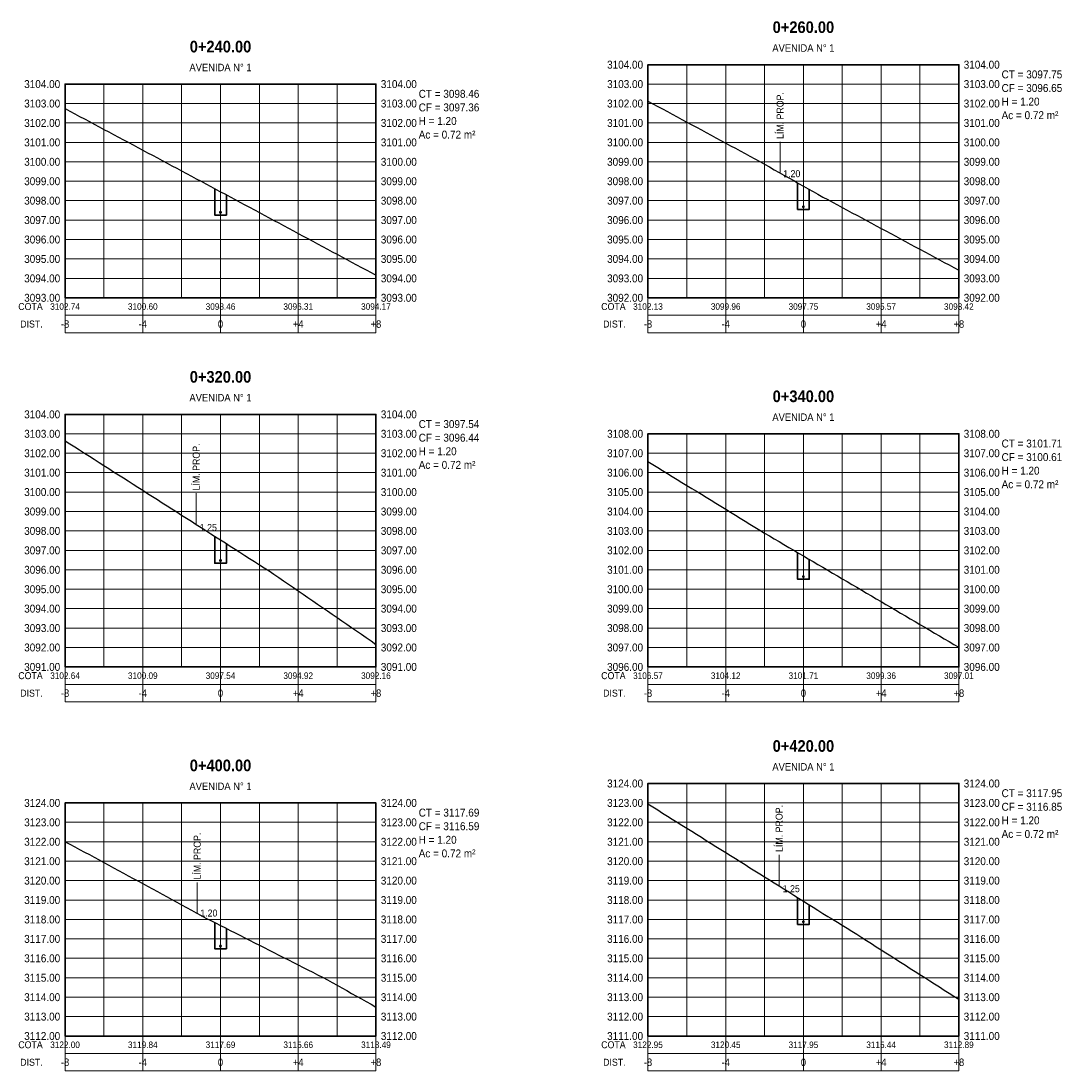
# Model space of a CAD drawing. Header units: metres. Extents: x 295850 to 310263, y 8095845 to 8104014.
# Tile 55 of 77: x 297190 to 297243, y 8103903 to 8103957. Entities that reach past the tile are written whole.
import ezdxf
from ezdxf.enums import TextEntityAlignment as Align

# ---------------------------------------------------------------- set-up
doc = ezdxf.new("R2010")
doc.units = ezdxf.units.M
doc.linetypes.add('CENTER', pattern=[5.08, 3.175, -0.635, 0.635, -0.635])
for name, color, linetype, lineweight in [('AP-EJES', 8, 'CENTER', 13), ('PERF-BANDAS', 7, 'Continuous', 18), ('PERF-MARCO', 7, 'Continuous', 35), ('SEC-GRILLA', 252, 'Continuous', 9), ('SEC-TERRENO', 32, 'Continuous', 25), ('SEC-TUB', 5, 'Continuous', 35), ('SEC-TXT', 7, 'Continuous', 18), ('SEC-ZANJA', 1, 'Continuous', 35)]:
    doc.layers.add(name, color=color, linetype=linetype, lineweight=lineweight)
doc.styles.add('ARIAL', font='arial.ttf')
doc.styles.add('ARIAL-B', font='arialbd.ttf')

# ---------------------------------------------------------------- blocks, each defined once
blk = doc.blocks.new('SECCION_AV1_024000')
at = {"layer": 'SEC-TUB'}
h = blk.add_hatch(color=256, dxfattribs=at)
h.dxf.hatch_style = 1
h.paths.add_polyline_path([(297200.037, 8103947.399), (297200.037, 8103947.404), (297200.036, 8103947.409), (297200.035, 8103947.413), (297200.032, 8103947.418), (297200.03, 8103947.422), (297200.027, 8103947.425), (297200.023, 8103947.429), (297200.019, 8103947.431), (297200.014, 8103947.434), (297200.01, 8103947.435), (297200.005, 8103947.436), (297200, 8103947.436), (297199.995, 8103947.436), (297199.99, 8103947.435), (297199.986, 8103947.434), (297199.981, 8103947.431), (297199.977, 8103947.429), (297199.973, 8103947.425), (297199.97, 8103947.422), (297199.968, 8103947.418), (297199.965, 8103947.413), (297199.964, 8103947.409), (297199.963, 8103947.404), (297199.963, 8103947.399), (297199.963, 8103947.394), (297199.964, 8103947.389), (297199.965, 8103947.385), (297199.968, 8103947.38), (297199.97, 8103947.376), (297199.973, 8103947.372), (297199.977, 8103947.369), (297199.981, 8103947.366), (297199.986, 8103947.364), (297199.99, 8103947.363), (297199.995, 8103947.362), (297200, 8103947.361), (297200.005, 8103947.362), (297200.01, 8103947.363), (297200.014, 8103947.364), (297200.019, 8103947.366), (297200.023, 8103947.369), (297200.027, 8103947.372), (297200.03, 8103947.376), (297200.032, 8103947.38), (297200.035, 8103947.385), (297200.036, 8103947.389), (297200.037, 8103947.394)])
at = {"layer": 'AP-EJES'}
blk.add_line((297200, 8103943), (297200, 8103954), dxfattribs=at)
at = {"layer": 'PERF-BANDAS'}
for p, q in [((297192, 8103943), (297192, 8103941.2)), ((297196, 8103943), (297196, 8103941.2)), ((297200, 8103943), (297200, 8103941.2)), ((297204, 8103943), (297204, 8103941.2)), ((297208, 8103943), (297208, 8103941.2)), ((297192, 8103942.1), (297208, 8103942.1))]:
    blk.add_line(p, q, dxfattribs=at)
blk.add_lwpolyline([(297192, 8103941.2), (297208, 8103941.2), (297208, 8103943), (297192, 8103943)], close=True, dxfattribs=at)
at = {"layer": 'PERF-MARCO'}
blk.add_lwpolyline([(297192, 8103943), (297208, 8103943), (297208, 8103954), (297192, 8103954)], close=True, dxfattribs=at)
at = {"layer": 'SEC-GRILLA'}
for p, q in [((297192, 8103954), (297208, 8103954)), ((297192, 8103943), (297192, 8103954)), ((297194, 8103943), (297194, 8103954)), ((297196, 8103943), (297196, 8103954)), ((297198, 8103943), (297198, 8103954)), ((297200, 8103943), (297200, 8103954)), ((297202, 8103943), (297202, 8103954)), ((297204, 8103943), (297204, 8103954)), ((297206, 8103943), (297206, 8103954)), ((297208, 8103943), (297208, 8103954)), ((297192, 8103953), (297208, 8103953)), ((297192, 8103952), (297208, 8103952)), ((297192, 8103951), (297208, 8103951)), ((297192, 8103950), (297208, 8103950)), ((297192, 8103949), (297208, 8103949)), ((297192, 8103948), (297208, 8103948)), ((297192, 8103947), (297208, 8103947)), ((297192, 8103946), (297208, 8103946)), ((297192, 8103945), (297208, 8103945)), ((297192, 8103944), (297208, 8103944)), ((297192, 8103943), (297208, 8103943))]:
    blk.add_line(p, q, dxfattribs=at)
at = {"layer": 'SEC-TERRENO'}
blk.add_lwpolyline([(297192, 8103952.74), (297192.25, 8103952.606), (297192.5, 8103952.472), (297192.75, 8103952.339), (297193, 8103952.205), (297193.25, 8103952.072), (297193.5, 8103951.938), (297193.75, 8103951.804), (297194, 8103951.671), (297194.25, 8103951.537), (297194.5, 8103951.403), (297194.75, 8103951.27), (297195, 8103951.136), (297195.25, 8103951.003), (297195.5, 8103950.869), (297195.75, 8103950.735), (297196, 8103950.602), (297196.25, 8103950.468), (297196.5, 8103950.335), (297196.75, 8103950.201), (297197, 8103950.067), (297197.25, 8103949.934), (297197.5, 8103949.8), (297197.75, 8103949.666), (297198, 8103949.533), (297198.25, 8103949.399), (297198.5, 8103949.265), (297198.75, 8103949.131), (297199, 8103948.997), (297199.25, 8103948.863), (297199.5, 8103948.729), (297199.75, 8103948.595), (297200, 8103948.461), (297200.25, 8103948.327), (297200.5, 8103948.193), (297200.75, 8103948.059), (297201, 8103947.925), (297201.25, 8103947.792), (297201.5, 8103947.658), (297201.75, 8103947.524), (297202, 8103947.39), (297202.25, 8103947.256), (297202.5, 8103947.122), (297202.75, 8103946.987), (297203, 8103946.852), (297203.25, 8103946.718), (297203.5, 8103946.583), (297203.75, 8103946.449), (297204, 8103946.314), (297204.25, 8103946.18), (297204.5, 8103946.045), (297204.75, 8103945.911), (297205, 8103945.776), (297205.25, 8103945.642), (297205.5, 8103945.507), (297205.75, 8103945.373), (297206, 8103945.238), (297206.25, 8103945.103), (297206.5, 8103944.969), (297206.75, 8103944.834), (297207, 8103944.7), (297207.25, 8103944.565), (297207.5, 8103944.431), (297207.75, 8103944.296), (297208, 8103944.165)], dxfattribs=at)
at = {"layer": 'SEC-TUB'}
blk.add_circle((297200, 8103947.399), 0.0375, dxfattribs=at)
at = {"layer": 'SEC-ZANJA'}
blk.add_lwpolyline([(297199.7, 8103948.622), (297199.7, 8103947.261), (297200.3, 8103947.261), (297200.3, 8103948.301)], dxfattribs=at)
at = {"layer": 'SEC-TXT', "width": 0.9}
for s, height, style, p in [('0+240.00', 0.6, 'ARIAL-B', (297200, 8103955.45)), ('AVENIDA N° 1', 0.384, 'ARIAL', (297200, 8103954.55))]:
    blk.add_text(s, height=height, dxfattribs=dict(at, style=style)).set_placement(p, align=Align.BOTTOM_CENTER)
at = {"layer": 'SEC-TXT', "style": 'ARIAL', "width": 0.9}
for s, height, p in [('3104.00', 0.408, (297191.75, 8103954)), ('3103.00', 0.408, (297191.75, 8103953)), ('3102.00', 0.408, (297191.75, 8103952)), ('3101.00', 0.408, (297191.75, 8103951)), ('3100.00', 0.408, (297191.75, 8103950)), ('3099.00', 0.408, (297191.75, 8103949)), ('3098.00', 0.408, (297191.75, 8103948)), ('3097.00', 0.408, (297191.75, 8103947)), ('3096.00', 0.408, (297191.75, 8103946)), ('3095.00', 0.408, (297191.75, 8103945)), ('3094.00', 0.408, (297191.75, 8103944)), ('3093.00', 0.408, (297191.75, 8103943)), ('COTA', 0.36, (297190.85, 8103942.55)), ('DIST.', 0.36, (297190.85, 8103941.65))]:
    blk.add_text(s, height=height, dxfattribs=at).set_placement(p, align=Align.MIDDLE_RIGHT)
for s, p in [('3104.00', (297208.25, 8103954)), ('CT = 3098.46', (297210.2, 8103953.5)), ('3103.00', (297208.25, 8103953)), ('CF = 3097.36', (297210.2, 8103952.8)), ('H = 1.20', (297210.2, 8103952.1)), ('3102.00', (297208.25, 8103952)), ('3101.00', (297208.25, 8103951)), ('Ac = 0.72 m²', (297210.2, 8103951.4)), ('3100.00', (297208.25, 8103950)), ('3099.00', (297208.25, 8103949)), ('3098.00', (297208.25, 8103948)), ('3097.00', (297208.25, 8103947)), ('3096.00', (297208.25, 8103946)), ('3095.00', (297208.25, 8103945)), ('3094.00', (297208.25, 8103944)), ('3093.00', (297208.25, 8103943))]:
    blk.add_text(s, height=0.408, dxfattribs=at).set_placement(p, align=Align.MIDDLE_LEFT)
for s, height, p in [('3102.74', 0.336, (297192, 8103942.55)), ('3100.60', 0.336, (297196, 8103942.55)), ('3098.46', 0.336, (297200, 8103942.55)), ('3096.31', 0.336, (297204, 8103942.55)), ('3094.17', 0.336, (297208, 8103942.55)), ('-8', 0.384, (297192, 8103941.65)), ('-4', 0.384, (297196, 8103941.65)), ('0', 0.384, (297200, 8103941.65)), ('+4', 0.384, (297204, 8103941.65)), ('+8', 0.384, (297208, 8103941.65))]:
    blk.add_text(s, height=height, dxfattribs=at).set_placement(p, align=Align.MIDDLE_CENTER)
blk = doc.blocks.new('SECCION_AV1_026000')
at = {"layer": 'SEC-TUB'}
h = blk.add_hatch(color=256, dxfattribs=at)
h.dxf.hatch_style = 1
h.paths.add_polyline_path([(297230.037, 8103947.686), (297230.037, 8103947.691), (297230.036, 8103947.696), (297230.035, 8103947.7), (297230.032, 8103947.705), (297230.03, 8103947.709), (297230.027, 8103947.713), (297230.023, 8103947.716), (297230.019, 8103947.719), (297230.014, 8103947.721), (297230.01, 8103947.722), (297230.005, 8103947.723), (297230, 8103947.724), (297229.995, 8103947.723), (297229.99, 8103947.722), (297229.986, 8103947.721), (297229.981, 8103947.719), (297229.977, 8103947.716), (297229.973, 8103947.713), (297229.97, 8103947.709), (297229.968, 8103947.705), (297229.965, 8103947.7), (297229.964, 8103947.696), (297229.963, 8103947.691), (297229.963, 8103947.686), (297229.963, 8103947.681), (297229.964, 8103947.676), (297229.965, 8103947.672), (297229.968, 8103947.667), (297229.97, 8103947.663), (297229.973, 8103947.66), (297229.977, 8103947.656), (297229.981, 8103947.654), (297229.986, 8103947.651), (297229.99, 8103947.65), (297229.995, 8103947.649), (297230, 8103947.649), (297230.005, 8103947.649), (297230.01, 8103947.65), (297230.014, 8103947.651), (297230.019, 8103947.654), (297230.023, 8103947.656), (297230.027, 8103947.66), (297230.03, 8103947.663), (297230.032, 8103947.667), (297230.035, 8103947.672), (297230.036, 8103947.676), (297230.037, 8103947.681)])
at = {"layer": 'AP-EJES'}
for p, q in [((297230, 8103943), (297230, 8103955)), ((297228.8, 8103949.424), (297228.8, 8103951.024))]:
    blk.add_line(p, q, dxfattribs=at)
at = {"layer": 'PERF-BANDAS'}
for p, q in [((297222, 8103943), (297222, 8103941.2)), ((297226, 8103943), (297226, 8103941.2)), ((297230, 8103943), (297230, 8103941.2)), ((297234, 8103943), (297234, 8103941.2)), ((297238, 8103943), (297238, 8103941.2)), ((297222, 8103942.1), (297238, 8103942.1))]:
    blk.add_line(p, q, dxfattribs=at)
blk.add_lwpolyline([(297222, 8103941.2), (297238, 8103941.2), (297238, 8103943), (297222, 8103943)], close=True, dxfattribs=at)
at = {"layer": 'PERF-MARCO'}
blk.add_lwpolyline([(297222, 8103943), (297238, 8103943), (297238, 8103955), (297222, 8103955)], close=True, dxfattribs=at)
at = {"layer": 'SEC-GRILLA'}
for p, q in [((297222, 8103955), (297238, 8103955)), ((297222, 8103943), (297222, 8103955)), ((297224, 8103943), (297224, 8103955)), ((297226, 8103943), (297226, 8103955)), ((297228, 8103943), (297228, 8103955)), ((297230, 8103943), (297230, 8103955)), ((297232, 8103943), (297232, 8103955)), ((297234, 8103943), (297234, 8103955)), ((297236, 8103943), (297236, 8103955)), ((297238, 8103943), (297238, 8103955)), ((297222, 8103954), (297238, 8103954)), ((297222, 8103953), (297238, 8103953)), ((297222, 8103952), (297238, 8103952)), ((297222, 8103951), (297238, 8103951)), ((297222, 8103950), (297238, 8103950)), ((297222, 8103949), (297238, 8103949)), ((297222, 8103948), (297238, 8103948)), ((297222, 8103947), (297238, 8103947)), ((297222, 8103946), (297238, 8103946)), ((297222, 8103945), (297238, 8103945)), ((297222, 8103944), (297238, 8103944)), ((297222, 8103943), (297238, 8103943))]:
    blk.add_line(p, q, dxfattribs=at)
at = {"layer": 'SEC-TERRENO'}
blk.add_lwpolyline([(297222, 8103953.126), (297222.25, 8103952.991), (297222.5, 8103952.855), (297222.75, 8103952.72), (297223, 8103952.585), (297223.25, 8103952.45), (297223.5, 8103952.315), (297223.75, 8103952.18), (297224, 8103952.045), (297224.25, 8103951.91), (297224.5, 8103951.775), (297224.75, 8103951.64), (297225, 8103951.505), (297225.25, 8103951.37), (297225.5, 8103951.235), (297225.75, 8103951.099), (297226, 8103950.964), (297226.25, 8103950.829), (297226.5, 8103950.694), (297226.75, 8103950.559), (297227, 8103950.424), (297227.25, 8103950.289), (297227.5, 8103950.154), (297227.75, 8103950.015), (297228, 8103949.874), (297228.25, 8103949.734), (297228.5, 8103949.593), (297228.75, 8103949.452), (297229, 8103949.311), (297229.25, 8103949.171), (297229.5, 8103949.03), (297229.75, 8103948.889), (297230, 8103948.749), (297230.25, 8103948.608), (297230.5, 8103948.467), (297230.75, 8103948.326), (297231, 8103948.188), (297231.25, 8103948.054), (297231.5, 8103947.919), (297231.75, 8103947.785), (297232, 8103947.65), (297232.25, 8103947.515), (297232.5, 8103947.381), (297232.75, 8103947.246), (297233, 8103947.112), (297233.25, 8103946.977), (297233.5, 8103946.843), (297233.75, 8103946.708), (297234, 8103946.574), (297234.25, 8103946.439), (297234.5, 8103946.305), (297234.75, 8103946.17), (297235, 8103946.036), (297235.25, 8103945.901), (297235.5, 8103945.766), (297235.75, 8103945.632), (297236, 8103945.497), (297236.25, 8103945.363), (297236.5, 8103945.228), (297236.75, 8103945.094), (297237, 8103944.959), (297237.25, 8103944.825), (297237.5, 8103944.69), (297237.75, 8103944.556), (297238, 8103944.421)], dxfattribs=at)
at = {"layer": 'SEC-TUB'}
blk.add_circle((297230, 8103947.686), 0.0375, dxfattribs=at)
at = {"layer": 'SEC-ZANJA'}
blk.add_lwpolyline([(297229.7, 8103948.917), (297229.7, 8103947.549), (297230.3, 8103947.549), (297230.3, 8103948.58)], dxfattribs=at)
at = {"layer": 'SEC-TXT', "width": 0.9}
for s, height, style, p in [('0+260.00', 0.6, 'ARIAL-B', (297230, 8103956.45)), ('AVENIDA N° 1', 0.384, 'ARIAL', (297230, 8103955.55)), ('1.20', 0.36, 'ARIAL', (297229.4, 8103949.099))]:
    blk.add_text(s, height=height, dxfattribs=dict(at, style=style)).set_placement(p, align=Align.BOTTOM_CENTER)
at = {"layer": 'SEC-TXT', "style": 'ARIAL', "width": 0.9}
for s, height, p in [('3104.00', 0.408, (297221.75, 8103955)), ('3103.00', 0.408, (297221.75, 8103954)), ('3102.00', 0.408, (297221.75, 8103953)), ('3101.00', 0.408, (297221.75, 8103952)), ('3100.00', 0.408, (297221.75, 8103951)), ('3099.00', 0.408, (297221.75, 8103950)), ('3098.00', 0.408, (297221.75, 8103949)), ('3097.00', 0.408, (297221.75, 8103948)), ('3096.00', 0.408, (297221.75, 8103947)), ('3095.00', 0.408, (297221.75, 8103946)), ('3094.00', 0.408, (297221.75, 8103945)), ('3093.00', 0.408, (297221.75, 8103944)), ('3092.00', 0.408, (297221.75, 8103943)), ('COTA', 0.36, (297220.85, 8103942.55)), ('DIST.', 0.36, (297220.85, 8103941.65))]:
    blk.add_text(s, height=height, dxfattribs=at).set_placement(p, align=Align.MIDDLE_RIGHT)
for s, p in [('3104.00', (297238.25, 8103955)), ('CT = 3097.75', (297240.2, 8103954.5)), ('3103.00', (297238.25, 8103954)), ('CF = 3096.65', (297240.2, 8103953.8)), ('3102.00', (297238.25, 8103953)), ('H = 1.20', (297240.2, 8103953.1)), ('Ac = 0.72 m²', (297240.2, 8103952.4)), ('3101.00', (297238.25, 8103952)), ('3100.00', (297238.25, 8103951)), ('3099.00', (297238.25, 8103950)), ('3098.00', (297238.25, 8103949)), ('3097.00', (297238.25, 8103948)), ('3096.00', (297238.25, 8103947)), ('3095.00', (297238.25, 8103946)), ('3094.00', (297238.25, 8103945)), ('3093.00', (297238.25, 8103944)), ('3092.00', (297238.25, 8103943))]:
    blk.add_text(s, height=0.408, dxfattribs=at).set_placement(p, align=Align.MIDDLE_LEFT)
blk.add_text('LÍM. PROP.', height=0.36, rotation=90, dxfattribs=at).set_placement((297228.8, 8103951.174), align=Align.MIDDLE_LEFT)
for s, height, p in [('3102.13', 0.336, (297222, 8103942.55)), ('3099.96', 0.336, (297226, 8103942.55)), ('3097.75', 0.336, (297230, 8103942.55)), ('3095.57', 0.336, (297234, 8103942.55)), ('3093.42', 0.336, (297238, 8103942.55)), ('-8', 0.384, (297222, 8103941.65)), ('-4', 0.384, (297226, 8103941.65)), ('0', 0.384, (297230, 8103941.65)), ('+4', 0.384, (297234, 8103941.65)), ('+8', 0.384, (297238, 8103941.65))]:
    blk.add_text(s, height=height, dxfattribs=at).set_placement(p, align=Align.MIDDLE_CENTER)
blk = doc.blocks.new('SECCION_AV1_032000')
at = {"layer": 'SEC-TUB'}
h = blk.add_hatch(color=256, dxfattribs=at)
h.dxf.hatch_style = 1
h.paths.add_polyline_path([(297200.037, 8103929.477), (297200.037, 8103929.482), (297200.036, 8103929.486), (297200.035, 8103929.491), (297200.032, 8103929.495), (297200.03, 8103929.499), (297200.027, 8103929.503), (297200.023, 8103929.506), (297200.019, 8103929.509), (297200.014, 8103929.511), (297200.01, 8103929.513), (297200.005, 8103929.514), (297200, 8103929.514), (297199.995, 8103929.514), (297199.99, 8103929.513), (297199.986, 8103929.511), (297199.981, 8103929.509), (297199.977, 8103929.506), (297199.973, 8103929.503), (297199.97, 8103929.499), (297199.968, 8103929.495), (297199.965, 8103929.491), (297199.964, 8103929.486), (297199.963, 8103929.482), (297199.963, 8103929.477), (297199.963, 8103929.472), (297199.964, 8103929.467), (297199.965, 8103929.462), (297199.968, 8103929.458), (297199.97, 8103929.454), (297199.973, 8103929.45), (297199.977, 8103929.447), (297199.981, 8103929.444), (297199.986, 8103929.442), (297199.99, 8103929.44), (297199.995, 8103929.439), (297200, 8103929.439), (297200.005, 8103929.439), (297200.01, 8103929.44), (297200.014, 8103929.442), (297200.019, 8103929.444), (297200.023, 8103929.447), (297200.027, 8103929.45), (297200.03, 8103929.454), (297200.032, 8103929.458), (297200.035, 8103929.462), (297200.036, 8103929.467), (297200.037, 8103929.472)])
at = {"layer": 'AP-EJES'}
for p, q in [((297200, 8103924), (297200, 8103937)), ((297198.75, 8103931.337), (297198.75, 8103932.937))]:
    blk.add_line(p, q, dxfattribs=at)
at = {"layer": 'PERF-BANDAS'}
for p, q in [((297192, 8103924), (297192, 8103922.2)), ((297196, 8103924), (297196, 8103922.2)), ((297200, 8103924), (297200, 8103922.2)), ((297204, 8103924), (297204, 8103922.2)), ((297208, 8103924), (297208, 8103922.2)), ((297192, 8103923.1), (297208, 8103923.1))]:
    blk.add_line(p, q, dxfattribs=at)
blk.add_lwpolyline([(297192, 8103922.2), (297208, 8103922.2), (297208, 8103924), (297192, 8103924)], close=True, dxfattribs=at)
at = {"layer": 'PERF-MARCO'}
blk.add_lwpolyline([(297192, 8103924), (297208, 8103924), (297208, 8103937), (297192, 8103937)], close=True, dxfattribs=at)
at = {"layer": 'SEC-GRILLA'}
for p, q in [((297192, 8103937), (297208, 8103937)), ((297192, 8103924), (297192, 8103937)), ((297194, 8103924), (297194, 8103937)), ((297196, 8103924), (297196, 8103937)), ((297198, 8103924), (297198, 8103937)), ((297200, 8103924), (297200, 8103937)), ((297202, 8103924), (297202, 8103937)), ((297204, 8103924), (297204, 8103937)), ((297206, 8103924), (297206, 8103937)), ((297208, 8103924), (297208, 8103937)), ((297192, 8103936), (297208, 8103936)), ((297192, 8103935), (297208, 8103935)), ((297192, 8103934), (297208, 8103934)), ((297192, 8103933), (297208, 8103933)), ((297192, 8103932), (297208, 8103932)), ((297192, 8103931), (297208, 8103931)), ((297192, 8103930), (297208, 8103930)), ((297192, 8103929), (297208, 8103929)), ((297192, 8103928), (297208, 8103928)), ((297192, 8103927), (297208, 8103927)), ((297192, 8103926), (297208, 8103926)), ((297192, 8103925), (297208, 8103925)), ((297192, 8103924), (297208, 8103924))]:
    blk.add_line(p, q, dxfattribs=at)
at = {"layer": 'SEC-TERRENO'}
blk.add_lwpolyline([(297192, 8103935.645), (297192.25, 8103935.485), (297192.5, 8103935.326), (297192.75, 8103935.166), (297193, 8103935.006), (297193.25, 8103934.847), (297193.5, 8103934.687), (297193.75, 8103934.528), (297194, 8103934.368), (297194.25, 8103934.209), (297194.5, 8103934.049), (297194.75, 8103933.89), (297195, 8103933.73), (297195.25, 8103933.571), (297195.5, 8103933.411), (297195.75, 8103933.251), (297196, 8103933.092), (297196.25, 8103932.932), (297196.5, 8103932.773), (297196.75, 8103932.613), (297197, 8103932.454), (297197.25, 8103932.294), (297197.5, 8103932.135), (297197.75, 8103931.975), (297198, 8103931.816), (297198.25, 8103931.656), (297198.5, 8103931.496), (297198.75, 8103931.337), (297199, 8103931.177), (297199.25, 8103931.018), (297199.5, 8103930.858), (297199.75, 8103930.699), (297200, 8103930.539), (297200.25, 8103930.38), (297200.5, 8103930.22), (297200.75, 8103930.06), (297201, 8103929.901), (297201.25, 8103929.741), (297201.5, 8103929.582), (297201.75, 8103929.422), (297202, 8103929.263), (297202.25, 8103929.103), (297202.5, 8103928.944), (297202.75, 8103928.782), (297203, 8103928.61), (297203.25, 8103928.438), (297203.5, 8103928.266), (297203.75, 8103928.093), (297204, 8103927.921), (297204.25, 8103927.749), (297204.5, 8103927.577), (297204.75, 8103927.405), (297205, 8103927.233), (297205.25, 8103927.061), (297205.5, 8103926.888), (297205.75, 8103926.716), (297206, 8103926.544), (297206.25, 8103926.372), (297206.5, 8103926.2), (297206.75, 8103926.028), (297207, 8103925.855), (297207.25, 8103925.683), (297207.5, 8103925.509), (297207.75, 8103925.335), (297208, 8103925.16)], dxfattribs=at)
at = {"layer": 'SEC-TUB'}
blk.add_circle((297200, 8103929.477), 0.0375, dxfattribs=at)
at = {"layer": 'SEC-ZANJA'}
blk.add_lwpolyline([(297199.7, 8103930.731), (297199.7, 8103929.339), (297200.3, 8103929.339), (297200.3, 8103930.348)], dxfattribs=at)
at = {"layer": 'SEC-TXT', "width": 0.9}
for s, height, style, p in [('0+320.00', 0.6, 'ARIAL-B', (297200, 8103938.45)), ('AVENIDA N° 1', 0.384, 'ARIAL', (297200, 8103937.55)), ('1.25', 0.36, 'ARIAL', (297199.375, 8103930.889))]:
    blk.add_text(s, height=height, dxfattribs=dict(at, style=style)).set_placement(p, align=Align.BOTTOM_CENTER)
at = {"layer": 'SEC-TXT', "style": 'ARIAL', "width": 0.9}
for s, height, p in [('3104.00', 0.408, (297191.75, 8103937)), ('3103.00', 0.408, (297191.75, 8103936)), ('3102.00', 0.408, (297191.75, 8103935)), ('3101.00', 0.408, (297191.75, 8103934)), ('3100.00', 0.408, (297191.75, 8103933)), ('3099.00', 0.408, (297191.75, 8103932)), ('3098.00', 0.408, (297191.75, 8103931)), ('3097.00', 0.408, (297191.75, 8103930)), ('3096.00', 0.408, (297191.75, 8103929)), ('3095.00', 0.408, (297191.75, 8103928)), ('3094.00', 0.408, (297191.75, 8103927)), ('3093.00', 0.408, (297191.75, 8103926)), ('3092.00', 0.408, (297191.75, 8103925)), ('3091.00', 0.408, (297191.75, 8103924)), ('COTA', 0.36, (297190.85, 8103923.55)), ('DIST.', 0.36, (297190.85, 8103922.65))]:
    blk.add_text(s, height=height, dxfattribs=at).set_placement(p, align=Align.MIDDLE_RIGHT)
for s, p in [('3104.00', (297208.25, 8103937)), ('CT = 3097.54', (297210.2, 8103936.5)), ('3103.00', (297208.25, 8103936)), ('CF = 3096.44', (297210.2, 8103935.8)), ('3102.00', (297208.25, 8103935)), ('H = 1.20', (297210.2, 8103935.1)), ('Ac = 0.72 m²', (297210.2, 8103934.4)), ('3101.00', (297208.25, 8103934)), ('3100.00', (297208.25, 8103933)), ('3099.00', (297208.25, 8103932)), ('3098.00', (297208.25, 8103931)), ('3097.00', (297208.25, 8103930)), ('3096.00', (297208.25, 8103929)), ('3095.00', (297208.25, 8103928)), ('3094.00', (297208.25, 8103927)), ('3093.00', (297208.25, 8103926)), ('3092.00', (297208.25, 8103925)), ('3091.00', (297208.25, 8103924))]:
    blk.add_text(s, height=0.408, dxfattribs=at).set_placement(p, align=Align.MIDDLE_LEFT)
blk.add_text('LÍM. PROP.', height=0.36, rotation=90, dxfattribs=at).set_placement((297198.75, 8103933.087), align=Align.MIDDLE_LEFT)
for s, height, p in [('3102.64', 0.336, (297192, 8103923.55)), ('3100.09', 0.336, (297196, 8103923.55)), ('3097.54', 0.336, (297200, 8103923.55)), ('3094.92', 0.336, (297204, 8103923.55)), ('3092.16', 0.336, (297208, 8103923.55)), ('-8', 0.384, (297192, 8103922.65)), ('-4', 0.384, (297196, 8103922.65)), ('0', 0.384, (297200, 8103922.65)), ('+4', 0.384, (297204, 8103922.65)), ('+8', 0.384, (297208, 8103922.65))]:
    blk.add_text(s, height=height, dxfattribs=at).set_placement(p, align=Align.MIDDLE_CENTER)
blk = doc.blocks.new('SECCION_AV1_034000')
at = {"layer": 'SEC-TUB'}
h = blk.add_hatch(color=256, dxfattribs=at)
h.dxf.hatch_style = 1
h.paths.add_polyline_path([(297230.037, 8103928.652), (297230.037, 8103928.657), (297230.036, 8103928.661), (297230.035, 8103928.666), (297230.032, 8103928.67), (297230.03, 8103928.675), (297230.027, 8103928.678), (297230.023, 8103928.681), (297230.019, 8103928.684), (297230.014, 8103928.686), (297230.01, 8103928.688), (297230.005, 8103928.689), (297230, 8103928.689), (297229.995, 8103928.689), (297229.99, 8103928.688), (297229.986, 8103928.686), (297229.981, 8103928.684), (297229.977, 8103928.681), (297229.973, 8103928.678), (297229.97, 8103928.675), (297229.968, 8103928.67), (297229.965, 8103928.666), (297229.964, 8103928.661), (297229.963, 8103928.657), (297229.963, 8103928.652), (297229.963, 8103928.647), (297229.964, 8103928.642), (297229.965, 8103928.637), (297229.968, 8103928.633), (297229.97, 8103928.629), (297229.973, 8103928.625), (297229.977, 8103928.622), (297229.981, 8103928.619), (297229.986, 8103928.617), (297229.99, 8103928.615), (297229.995, 8103928.615), (297230, 8103928.614), (297230.005, 8103928.615), (297230.01, 8103928.615), (297230.014, 8103928.617), (297230.019, 8103928.619), (297230.023, 8103928.622), (297230.027, 8103928.625), (297230.03, 8103928.629), (297230.032, 8103928.633), (297230.035, 8103928.637), (297230.036, 8103928.642), (297230.037, 8103928.647)])
at = {"layer": 'AP-EJES'}
blk.add_line((297230, 8103924), (297230, 8103936), dxfattribs=at)
at = {"layer": 'PERF-BANDAS'}
for p, q in [((297222, 8103924), (297222, 8103922.2)), ((297226, 8103924), (297226, 8103922.2)), ((297230, 8103924), (297230, 8103922.2)), ((297234, 8103924), (297234, 8103922.2)), ((297238, 8103924), (297238, 8103922.2)), ((297222, 8103923.1), (297238, 8103923.1))]:
    blk.add_line(p, q, dxfattribs=at)
blk.add_lwpolyline([(297222, 8103922.2), (297238, 8103922.2), (297238, 8103924), (297222, 8103924)], close=True, dxfattribs=at)
at = {"layer": 'PERF-MARCO'}
blk.add_lwpolyline([(297222, 8103924), (297238, 8103924), (297238, 8103936), (297222, 8103936)], close=True, dxfattribs=at)
at = {"layer": 'SEC-GRILLA'}
for p, q in [((297222, 8103936), (297238, 8103936)), ((297222, 8103924), (297222, 8103936)), ((297224, 8103924), (297224, 8103936)), ((297226, 8103924), (297226, 8103936)), ((297228, 8103924), (297228, 8103936)), ((297230, 8103924), (297230, 8103936)), ((297232, 8103924), (297232, 8103936)), ((297234, 8103924), (297234, 8103936)), ((297236, 8103924), (297236, 8103936)), ((297238, 8103924), (297238, 8103936)), ((297222, 8103935), (297238, 8103935)), ((297222, 8103934), (297238, 8103934)), ((297222, 8103933), (297238, 8103933)), ((297222, 8103932), (297238, 8103932)), ((297222, 8103931), (297238, 8103931)), ((297222, 8103930), (297238, 8103930)), ((297222, 8103929), (297238, 8103929)), ((297222, 8103928), (297238, 8103928)), ((297222, 8103927), (297238, 8103927)), ((297222, 8103926), (297238, 8103926)), ((297222, 8103925), (297238, 8103925)), ((297222, 8103924), (297238, 8103924))]:
    blk.add_line(p, q, dxfattribs=at)
at = {"layer": 'SEC-TERRENO'}
blk.add_lwpolyline([(297222, 8103934.571), (297222.25, 8103934.418), (297222.5, 8103934.264), (297222.75, 8103934.111), (297223, 8103933.958), (297223.25, 8103933.804), (297223.5, 8103933.651), (297223.75, 8103933.498), (297224, 8103933.344), (297224.25, 8103933.191), (297224.5, 8103933.038), (297224.75, 8103932.884), (297225, 8103932.731), (297225.25, 8103932.577), (297225.5, 8103932.424), (297225.75, 8103932.271), (297226, 8103932.117), (297226.25, 8103931.964), (297226.5, 8103931.811), (297226.75, 8103931.657), (297227, 8103931.504), (297227.25, 8103931.351), (297227.5, 8103931.197), (297227.75, 8103931.044), (297228, 8103930.891), (297228.25, 8103930.744), (297228.5, 8103930.596), (297228.75, 8103930.449), (297229, 8103930.302), (297229.25, 8103930.155), (297229.5, 8103930.008), (297229.75, 8103929.861), (297230, 8103929.714), (297230.25, 8103929.567), (297230.5, 8103929.42), (297230.75, 8103929.273), (297231, 8103929.126), (297231.25, 8103928.979), (297231.5, 8103928.832), (297231.75, 8103928.685), (297232, 8103928.538), (297232.25, 8103928.391), (297232.5, 8103928.244), (297232.75, 8103928.097), (297233, 8103927.95), (297233.25, 8103927.803), (297233.5, 8103927.656), (297233.75, 8103927.509), (297234, 8103927.361), (297234.25, 8103927.214), (297234.5, 8103927.067), (297234.75, 8103926.92), (297235, 8103926.773), (297235.25, 8103926.626), (297235.5, 8103926.479), (297235.75, 8103926.332), (297236, 8103926.185), (297236.25, 8103926.038), (297236.5, 8103925.891), (297236.75, 8103925.744), (297237, 8103925.597), (297237.25, 8103925.45), (297237.5, 8103925.303), (297237.75, 8103925.156), (297238, 8103925.009)], dxfattribs=at)
at = {"layer": 'SEC-TUB'}
blk.add_circle((297230, 8103928.652), 0.0375, dxfattribs=at)
at = {"layer": 'SEC-ZANJA'}
blk.add_lwpolyline([(297229.7, 8103929.891), (297229.7, 8103928.514), (297230.3, 8103928.514), (297230.3, 8103929.538)], dxfattribs=at)
at = {"layer": 'SEC-TXT', "width": 0.9}
for s, height, style, p in [('0+340.00', 0.6, 'ARIAL-B', (297230, 8103937.45)), ('AVENIDA N° 1', 0.384, 'ARIAL', (297230, 8103936.55))]:
    blk.add_text(s, height=height, dxfattribs=dict(at, style=style)).set_placement(p, align=Align.BOTTOM_CENTER)
at = {"layer": 'SEC-TXT', "style": 'ARIAL', "width": 0.9}
for s, height, p in [('3108.00', 0.408, (297221.75, 8103936)), ('3107.00', 0.408, (297221.75, 8103935)), ('3106.00', 0.408, (297221.75, 8103934)), ('3105.00', 0.408, (297221.75, 8103933)), ('3104.00', 0.408, (297221.75, 8103932)), ('3103.00', 0.408, (297221.75, 8103931)), ('3102.00', 0.408, (297221.75, 8103930)), ('3101.00', 0.408, (297221.75, 8103929)), ('3100.00', 0.408, (297221.75, 8103928)), ('3099.00', 0.408, (297221.75, 8103927)), ('3098.00', 0.408, (297221.75, 8103926)), ('3097.00', 0.408, (297221.75, 8103925)), ('3096.00', 0.408, (297221.75, 8103924)), ('COTA', 0.36, (297220.85, 8103923.55)), ('DIST.', 0.36, (297220.85, 8103922.65))]:
    blk.add_text(s, height=height, dxfattribs=at).set_placement(p, align=Align.MIDDLE_RIGHT)
for s, p in [('3108.00', (297238.25, 8103936)), ('CT = 3101.71', (297240.2, 8103935.5)), ('3107.00', (297238.25, 8103935)), ('CF = 3100.61', (297240.2, 8103934.8)), ('3106.00', (297238.25, 8103934)), ('H = 1.20', (297240.2, 8103934.1)), ('Ac = 0.72 m²', (297240.2, 8103933.4)), ('3105.00', (297238.25, 8103933)), ('3104.00', (297238.25, 8103932)), ('3103.00', (297238.25, 8103931)), ('3102.00', (297238.25, 8103930)), ('3101.00', (297238.25, 8103929)), ('3100.00', (297238.25, 8103928)), ('3099.00', (297238.25, 8103927)), ('3098.00', (297238.25, 8103926)), ('3097.00', (297238.25, 8103925)), ('3096.00', (297238.25, 8103924))]:
    blk.add_text(s, height=0.408, dxfattribs=at).set_placement(p, align=Align.MIDDLE_LEFT)
for s, height, p in [('3106.57', 0.336, (297222, 8103923.55)), ('3104.12', 0.336, (297226, 8103923.55)), ('3101.71', 0.336, (297230, 8103923.55)), ('3099.36', 0.336, (297234, 8103923.55)), ('3097.01', 0.336, (297238, 8103923.55)), ('-8', 0.384, (297222, 8103922.65)), ('-4', 0.384, (297226, 8103922.65)), ('0', 0.384, (297230, 8103922.65)), ('+4', 0.384, (297234, 8103922.65)), ('+8', 0.384, (297238, 8103922.65))]:
    blk.add_text(s, height=height, dxfattribs=at).set_placement(p, align=Align.MIDDLE_CENTER)
blk = doc.blocks.new('SECCION_AV1_040000')
at = {"layer": 'SEC-TUB'}
h = blk.add_hatch(color=256, dxfattribs=at)
h.dxf.hatch_style = 1
h.paths.add_polyline_path([(297200.037, 8103909.631), (297200.037, 8103909.635), (297200.036, 8103909.64), (297200.035, 8103909.645), (297200.032, 8103909.649), (297200.03, 8103909.653), (297200.027, 8103909.657), (297200.023, 8103909.66), (297200.019, 8103909.663), (297200.014, 8103909.665), (297200.01, 8103909.667), (297200.005, 8103909.668), (297200, 8103909.668), (297199.995, 8103909.668), (297199.99, 8103909.667), (297199.986, 8103909.665), (297199.981, 8103909.663), (297199.977, 8103909.66), (297199.973, 8103909.657), (297199.97, 8103909.653), (297199.968, 8103909.649), (297199.965, 8103909.645), (297199.964, 8103909.64), (297199.963, 8103909.635), (297199.963, 8103909.631), (297199.963, 8103909.626), (297199.964, 8103909.621), (297199.965, 8103909.616), (297199.968, 8103909.612), (297199.97, 8103909.608), (297199.973, 8103909.604), (297199.977, 8103909.601), (297199.981, 8103909.598), (297199.986, 8103909.596), (297199.99, 8103909.594), (297199.995, 8103909.593), (297200, 8103909.593), (297200.005, 8103909.593), (297200.01, 8103909.594), (297200.014, 8103909.596), (297200.019, 8103909.598), (297200.023, 8103909.601), (297200.027, 8103909.604), (297200.03, 8103909.608), (297200.032, 8103909.612), (297200.035, 8103909.616), (297200.036, 8103909.621), (297200.037, 8103909.626)])
at = {"layer": 'AP-EJES'}
for p, q in [((297200, 8103905), (297200, 8103917)), ((297198.8, 8103911.307), (297198.8, 8103912.907))]:
    blk.add_line(p, q, dxfattribs=at)
at = {"layer": 'PERF-BANDAS'}
for p, q in [((297192, 8103905), (297192, 8103903.2)), ((297196, 8103905), (297196, 8103903.2)), ((297200, 8103905), (297200, 8103903.2)), ((297204, 8103905), (297204, 8103903.2)), ((297208, 8103905), (297208, 8103903.2)), ((297192, 8103904.1), (297208, 8103904.1))]:
    blk.add_line(p, q, dxfattribs=at)
blk.add_lwpolyline([(297192, 8103903.2), (297208, 8103903.2), (297208, 8103905), (297192, 8103905)], close=True, dxfattribs=at)
at = {"layer": 'PERF-MARCO'}
blk.add_lwpolyline([(297192, 8103905), (297208, 8103905), (297208, 8103917), (297192, 8103917)], close=True, dxfattribs=at)
at = {"layer": 'SEC-GRILLA'}
for p, q in [((297192, 8103917), (297208, 8103917)), ((297192, 8103905), (297192, 8103917)), ((297194, 8103905), (297194, 8103917)), ((297196, 8103905), (297196, 8103917)), ((297198, 8103905), (297198, 8103917)), ((297200, 8103905), (297200, 8103917)), ((297202, 8103905), (297202, 8103917)), ((297204, 8103905), (297204, 8103917)), ((297206, 8103905), (297206, 8103917)), ((297208, 8103905), (297208, 8103917)), ((297192, 8103916), (297208, 8103916)), ((297192, 8103915), (297208, 8103915)), ((297192, 8103914), (297208, 8103914)), ((297192, 8103913), (297208, 8103913)), ((297192, 8103912), (297208, 8103912)), ((297192, 8103911), (297208, 8103911)), ((297192, 8103910), (297208, 8103910)), ((297192, 8103909), (297208, 8103909)), ((297192, 8103908), (297208, 8103908)), ((297192, 8103907), (297208, 8103907)), ((297192, 8103906), (297208, 8103906)), ((297192, 8103905), (297208, 8103905))]:
    blk.add_line(p, q, dxfattribs=at)
at = {"layer": 'SEC-TERRENO'}
blk.add_lwpolyline([(297192, 8103915.004), (297192.25, 8103914.871), (297192.5, 8103914.738), (297192.75, 8103914.605), (297193, 8103914.471), (297193.25, 8103914.338), (297193.5, 8103914.205), (297193.75, 8103914.069), (297194, 8103913.933), (297194.25, 8103913.797), (297194.5, 8103913.661), (297194.75, 8103913.525), (297195, 8103913.389), (297195.25, 8103913.253), (297195.5, 8103913.117), (297195.75, 8103912.981), (297196, 8103912.844), (297196.25, 8103912.708), (297196.5, 8103912.572), (297196.75, 8103912.436), (297197, 8103912.3), (297197.25, 8103912.164), (297197.5, 8103912.028), (297197.75, 8103911.89), (297198, 8103911.751), (297198.25, 8103911.612), (297198.5, 8103911.473), (297198.75, 8103911.335), (297199, 8103911.201), (297199.25, 8103911.074), (297199.5, 8103910.947), (297199.75, 8103910.82), (297200, 8103910.693), (297200.25, 8103910.566), (297200.5, 8103910.439), (297200.75, 8103910.312), (297201, 8103910.185), (297201.25, 8103910.058), (297201.5, 8103909.931), (297201.75, 8103909.804), (297202, 8103909.678), (297202.25, 8103909.551), (297202.5, 8103909.424), (297202.75, 8103909.297), (297203, 8103909.17), (297203.25, 8103909.043), (297203.5, 8103908.916), (297203.75, 8103908.789), (297204, 8103908.662), (297204.25, 8103908.535), (297204.5, 8103908.408), (297204.75, 8103908.281), (297205, 8103908.154), (297205.25, 8103908.027), (297205.5, 8103907.9), (297205.75, 8103907.763), (297206, 8103907.622), (297206.25, 8103907.48), (297206.5, 8103907.339), (297206.75, 8103907.197), (297207, 8103907.056), (297207.25, 8103906.915), (297207.5, 8103906.773), (297207.75, 8103906.632), (297208, 8103906.491)], dxfattribs=at)
at = {"layer": 'SEC-TUB'}
blk.add_circle((297200, 8103909.631), 0.0375, dxfattribs=at)
at = {"layer": 'SEC-ZANJA'}
blk.add_lwpolyline([(297199.7, 8103910.845), (297199.7, 8103909.493), (297200.3, 8103909.493), (297200.3, 8103910.541)], dxfattribs=at)
at = {"layer": 'SEC-TXT', "width": 0.9}
for s, height, style, p in [('0+400.00', 0.6, 'ARIAL-B', (297200, 8103918.45)), ('AVENIDA N° 1', 0.384, 'ARIAL', (297200, 8103917.55)), ('1.20', 0.36, 'ARIAL', (297199.4, 8103911.043))]:
    blk.add_text(s, height=height, dxfattribs=dict(at, style=style)).set_placement(p, align=Align.BOTTOM_CENTER)
at = {"layer": 'SEC-TXT', "style": 'ARIAL', "width": 0.9}
for s, height, p in [('3124.00', 0.408, (297191.75, 8103917)), ('3123.00', 0.408, (297191.75, 8103916)), ('3122.00', 0.408, (297191.75, 8103915)), ('3121.00', 0.408, (297191.75, 8103914)), ('3120.00', 0.408, (297191.75, 8103913)), ('3119.00', 0.408, (297191.75, 8103912)), ('3118.00', 0.408, (297191.75, 8103911)), ('3117.00', 0.408, (297191.75, 8103910)), ('3116.00', 0.408, (297191.75, 8103909)), ('3115.00', 0.408, (297191.75, 8103908)), ('3114.00', 0.408, (297191.75, 8103907)), ('3113.00', 0.408, (297191.75, 8103906)), ('COTA', 0.36, (297190.85, 8103904.55)), ('3112.00', 0.408, (297191.75, 8103905)), ('DIST.', 0.36, (297190.85, 8103903.65))]:
    blk.add_text(s, height=height, dxfattribs=at).set_placement(p, align=Align.MIDDLE_RIGHT)
for s, p in [('3124.00', (297208.25, 8103917)), ('CT = 3117.69', (297210.2, 8103916.5)), ('3123.00', (297208.25, 8103916)), ('CF = 3116.59', (297210.2, 8103915.8)), ('3122.00', (297208.25, 8103915)), ('H = 1.20', (297210.2, 8103915.1)), ('Ac = 0.72 m²', (297210.2, 8103914.4)), ('3121.00', (297208.25, 8103914)), ('3120.00', (297208.25, 8103913)), ('3119.00', (297208.25, 8103912)), ('3118.00', (297208.25, 8103911)), ('3117.00', (297208.25, 8103910)), ('3116.00', (297208.25, 8103909)), ('3115.00', (297208.25, 8103908)), ('3114.00', (297208.25, 8103907)), ('3113.00', (297208.25, 8103906)), ('3112.00', (297208.25, 8103905))]:
    blk.add_text(s, height=0.408, dxfattribs=at).set_placement(p, align=Align.MIDDLE_LEFT)
blk.add_text('LÍM. PROP.', height=0.36, rotation=90, dxfattribs=at).set_placement((297198.8, 8103913.057), align=Align.MIDDLE_LEFT)
for s, height, p in [('3122.00', 0.336, (297192, 8103904.55)), ('3119.84', 0.336, (297196, 8103904.55)), ('3117.69', 0.336, (297200, 8103904.55)), ('3115.66', 0.336, (297204, 8103904.55)), ('3113.49', 0.336, (297208, 8103904.55)), ('-8', 0.384, (297192, 8103903.65)), ('-4', 0.384, (297196, 8103903.65)), ('0', 0.384, (297200, 8103903.65)), ('+4', 0.384, (297204, 8103903.65)), ('+8', 0.384, (297208, 8103903.65))]:
    blk.add_text(s, height=height, dxfattribs=at).set_placement(p, align=Align.MIDDLE_CENTER)
blk = doc.blocks.new('SECCION_AV1_042000')
at = {"layer": 'SEC-TUB'}
h = blk.add_hatch(color=256, dxfattribs=at)
h.dxf.hatch_style = 1
h.paths.add_polyline_path([(297230.037, 8103910.883), (297230.037, 8103910.888), (297230.036, 8103910.893), (297230.035, 8103910.898), (297230.032, 8103910.902), (297230.03, 8103910.906), (297230.027, 8103910.91), (297230.023, 8103910.913), (297230.019, 8103910.916), (297230.014, 8103910.918), (297230.01, 8103910.919), (297230.005, 8103910.92), (297230, 8103910.921), (297229.995, 8103910.92), (297229.99, 8103910.919), (297229.986, 8103910.918), (297229.981, 8103910.916), (297229.977, 8103910.913), (297229.973, 8103910.91), (297229.97, 8103910.906), (297229.968, 8103910.902), (297229.965, 8103910.898), (297229.964, 8103910.893), (297229.963, 8103910.888), (297229.963, 8103910.883), (297229.963, 8103910.878), (297229.964, 8103910.874), (297229.965, 8103910.869), (297229.968, 8103910.865), (297229.97, 8103910.86), (297229.973, 8103910.857), (297229.977, 8103910.854), (297229.981, 8103910.851), (297229.986, 8103910.849), (297229.99, 8103910.847), (297229.995, 8103910.846), (297230, 8103910.846), (297230.005, 8103910.846), (297230.01, 8103910.847), (297230.014, 8103910.849), (297230.019, 8103910.851), (297230.023, 8103910.854), (297230.027, 8103910.857), (297230.03, 8103910.86), (297230.032, 8103910.865), (297230.035, 8103910.869), (297230.036, 8103910.874), (297230.037, 8103910.878)])
at = {"layer": 'AP-EJES'}
for p, q in [((297230, 8103905), (297230, 8103918)), ((297228.75, 8103912.727), (297228.75, 8103914.327))]:
    blk.add_line(p, q, dxfattribs=at)
at = {"layer": 'PERF-BANDAS'}
for p, q in [((297222, 8103905), (297222, 8103903.2)), ((297226, 8103905), (297226, 8103903.2)), ((297230, 8103905), (297230, 8103903.2)), ((297234, 8103905), (297234, 8103903.2)), ((297238, 8103905), (297238, 8103903.2)), ((297222, 8103904.1), (297238, 8103904.1))]:
    blk.add_line(p, q, dxfattribs=at)
blk.add_lwpolyline([(297222, 8103903.2), (297238, 8103903.2), (297238, 8103905), (297222, 8103905)], close=True, dxfattribs=at)
at = {"layer": 'PERF-MARCO'}
blk.add_lwpolyline([(297222, 8103905), (297238, 8103905), (297238, 8103918), (297222, 8103918)], close=True, dxfattribs=at)
at = {"layer": 'SEC-GRILLA'}
for p, q in [((297222, 8103918), (297238, 8103918)), ((297222, 8103905), (297222, 8103918)), ((297224, 8103905), (297224, 8103918)), ((297226, 8103905), (297226, 8103918)), ((297228, 8103905), (297228, 8103918)), ((297230, 8103905), (297230, 8103918)), ((297232, 8103905), (297232, 8103918)), ((297234, 8103905), (297234, 8103918)), ((297236, 8103905), (297236, 8103918)), ((297238, 8103905), (297238, 8103918)), ((297222, 8103917), (297238, 8103917)), ((297222, 8103916), (297238, 8103916)), ((297222, 8103915), (297238, 8103915)), ((297222, 8103914), (297238, 8103914)), ((297222, 8103913), (297238, 8103913)), ((297222, 8103912), (297238, 8103912)), ((297222, 8103911), (297238, 8103911)), ((297222, 8103910), (297238, 8103910)), ((297222, 8103909), (297238, 8103909)), ((297222, 8103908), (297238, 8103908)), ((297222, 8103907), (297238, 8103907)), ((297222, 8103906), (297238, 8103906)), ((297222, 8103905), (297238, 8103905))]:
    blk.add_line(p, q, dxfattribs=at)
at = {"layer": 'SEC-TERRENO'}
blk.add_lwpolyline([(297222, 8103916.948), (297222.25, 8103916.791), (297222.5, 8103916.635), (297222.75, 8103916.479), (297223, 8103916.322), (297223.25, 8103916.166), (297223.5, 8103916.01), (297223.75, 8103915.853), (297224, 8103915.697), (297224.25, 8103915.541), (297224.5, 8103915.385), (297224.75, 8103915.228), (297225, 8103915.072), (297225.25, 8103914.916), (297225.5, 8103914.759), (297225.75, 8103914.603), (297226, 8103914.447), (297226.25, 8103914.29), (297226.5, 8103914.134), (297226.75, 8103913.978), (297227, 8103913.821), (297227.25, 8103913.665), (297227.5, 8103913.509), (297227.75, 8103913.353), (297228, 8103913.196), (297228.25, 8103913.04), (297228.5, 8103912.884), (297228.75, 8103912.727), (297229, 8103912.571), (297229.25, 8103912.415), (297229.5, 8103912.258), (297229.75, 8103912.102), (297230, 8103911.946), (297230.25, 8103911.789), (297230.5, 8103911.631), (297230.75, 8103911.473), (297231, 8103911.315), (297231.25, 8103911.157), (297231.5, 8103911.007), (297231.75, 8103910.869), (297232, 8103910.714), (297232.25, 8103910.555), (297232.5, 8103910.396), (297232.75, 8103910.236), (297233, 8103910.077), (297233.25, 8103909.918), (297233.5, 8103909.758), (297233.75, 8103909.599), (297234, 8103909.44), (297234.25, 8103909.281), (297234.5, 8103909.121), (297234.75, 8103908.962), (297235, 8103908.803), (297235.25, 8103908.643), (297235.5, 8103908.484), (297235.75, 8103908.325), (297236, 8103908.166), (297236.25, 8103908.006), (297236.5, 8103907.847), (297236.75, 8103907.688), (297237, 8103907.528), (297237.25, 8103907.369), (297237.5, 8103907.21), (297237.75, 8103907.05), (297238, 8103906.891)], dxfattribs=at)
at = {"layer": 'SEC-TUB'}
blk.add_circle((297230, 8103910.883), 0.0375, dxfattribs=at)
at = {"layer": 'SEC-ZANJA'}
blk.add_lwpolyline([(297229.7, 8103912.133), (297229.7, 8103910.746), (297230.3, 8103910.746), (297230.3, 8103911.757)], dxfattribs=at)
at = {"layer": 'SEC-TXT', "width": 0.9}
for s, height, style, p in [('0+420.00', 0.6, 'ARIAL-B', (297230, 8103919.45)), ('AVENIDA N° 1', 0.384, 'ARIAL', (297230, 8103918.55)), ('1.25', 0.36, 'ARIAL', (297229.375, 8103912.296))]:
    blk.add_text(s, height=height, dxfattribs=dict(at, style=style)).set_placement(p, align=Align.BOTTOM_CENTER)
at = {"layer": 'SEC-TXT', "style": 'ARIAL', "width": 0.9}
for s, height, p in [('3124.00', 0.408, (297221.75, 8103918)), ('3123.00', 0.408, (297221.75, 8103917)), ('3122.00', 0.408, (297221.75, 8103916)), ('3121.00', 0.408, (297221.75, 8103915)), ('3120.00', 0.408, (297221.75, 8103914)), ('3119.00', 0.408, (297221.75, 8103913)), ('3118.00', 0.408, (297221.75, 8103912)), ('3117.00', 0.408, (297221.75, 8103911)), ('3116.00', 0.408, (297221.75, 8103910)), ('3115.00', 0.408, (297221.75, 8103909)), ('3114.00', 0.408, (297221.75, 8103908)), ('3113.00', 0.408, (297221.75, 8103907)), ('3112.00', 0.408, (297221.75, 8103906)), ('COTA', 0.36, (297220.85, 8103904.55)), ('3111.00', 0.408, (297221.75, 8103905)), ('DIST.', 0.36, (297220.85, 8103903.65))]:
    blk.add_text(s, height=height, dxfattribs=at).set_placement(p, align=Align.MIDDLE_RIGHT)
for s, p in [('3124.00', (297238.25, 8103918)), ('CT = 3117.95', (297240.2, 8103917.5)), ('3123.00', (297238.25, 8103917)), ('CF = 3116.85', (297240.2, 8103916.8)), ('3122.00', (297238.25, 8103916)), ('H = 1.20', (297240.2, 8103916.1)), ('Ac = 0.72 m²', (297240.2, 8103915.4)), ('3121.00', (297238.25, 8103915)), ('3120.00', (297238.25, 8103914)), ('3119.00', (297238.25, 8103913)), ('3118.00', (297238.25, 8103912)), ('3117.00', (297238.25, 8103911)), ('3116.00', (297238.25, 8103910)), ('3115.00', (297238.25, 8103909)), ('3114.00', (297238.25, 8103908)), ('3113.00', (297238.25, 8103907)), ('3112.00', (297238.25, 8103906)), ('3111.00', (297238.25, 8103905))]:
    blk.add_text(s, height=0.408, dxfattribs=at).set_placement(p, align=Align.MIDDLE_LEFT)
blk.add_text('LÍM. PROP.', height=0.36, rotation=90, dxfattribs=at).set_placement((297228.75, 8103914.477), align=Align.MIDDLE_LEFT)
for s, height, p in [('3122.95', 0.336, (297222, 8103904.55)), ('3120.45', 0.336, (297226, 8103904.55)), ('3117.95', 0.336, (297230, 8103904.55)), ('3115.44', 0.336, (297234, 8103904.55)), ('3112.89', 0.336, (297238, 8103904.55)), ('-8', 0.384, (297222, 8103903.65)), ('-4', 0.384, (297226, 8103903.65)), ('0', 0.384, (297230, 8103903.65)), ('+4', 0.384, (297234, 8103903.65)), ('+8', 0.384, (297238, 8103903.65))]:
    blk.add_text(s, height=height, dxfattribs=at).set_placement(p, align=Align.MIDDLE_CENTER)

msp = doc.modelspace()

# ---------------------------------------------------------------- block references
at = {"layer": 'SEC-GRILLA'}
for name in ['SECCION_AV1_026000', 'SECCION_AV1_024000', 'SECCION_AV1_032000', 'SECCION_AV1_034000', 'SECCION_AV1_042000', 'SECCION_AV1_040000']:
    msp.add_blockref(name, (0, 0), dxfattribs=at)

doc.saveas('drawing.dxf')
